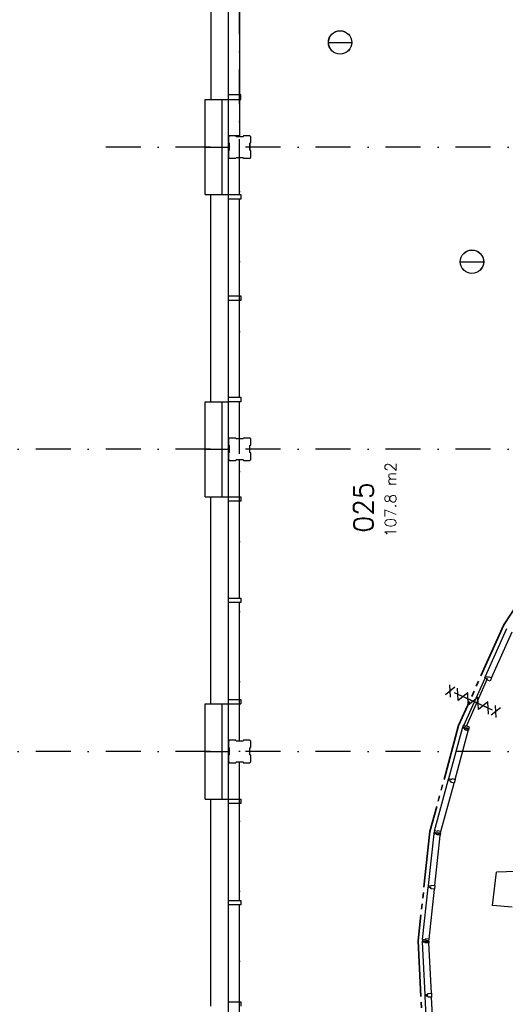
# Model space of a CAD drawing. Extents: x 36324 to 146208, y -50294 to 26426.
# Tile 25 of 39: x 90234 to 98910, y -1720 to 15871. Entities that reach past the tile are written whole.
import ezdxf

# ---------------------------------------------------------------- set-up
doc = ezdxf.new("R2010")
doc.units = 0
doc.header["$LTSCALE"] = 100
doc.linetypes.add('B0302', pattern=[12.5, 6.25, -3.125, 0, -3.125])
doc.linetypes.add('B0804', pattern=[15, 10, -1, 1, -1, 1, -1])
for name, color, linetype in [('Bouwkundig', 253, 'CONTINUOUS'), ('Bouwkundig tekst', 252, 'CONTINUOUS'), ('Stramien', 252, 'B0302')]:
    doc.layers.add(name, color=color, linetype=linetype)
doc.layers.add('brandscheiding', color=40, linetype='B0804', lineweight=35)
doc.styles.add('bouwk tekst', font='romans.shx')
doc.styles.get("Standard").update_dxf_attribs({"font": 'romans.shx'})

msp = doc.modelspace()

# ---------------------------------------------------------------- linework, layer by layer
at = {"layer": 'Bouwkundig', "linetype": 'Continuous'}
for p, q in [((93962.8, -7803.2), (93962.8, 19196.2)), ((93648.8, 18146.3), (93648.8, 14446.3)), ((94162.8, 16256.3), (94162.8, 14526.3)), ((95748.9, 15465.4), (96167.8, 15465.4)), ((93548.8, 14446.3), (93962.8, 14446.3)), ((93548.8, 12746.3), (93548.8, 14446.3)), ((93848.8, 12746.3), (93848.8, 14446.3)), ((94182.8, 14526.3), (93962.8, 14526.3)), ((93962.8, 14446.3), (94182.8, 14446.3)), ((94162.8, 14446.3), (94162.8, 13796.3)), ((94182.8, 14446.3), (94182.8, 14526.3)), ((94162.8, 13796.3), (93962.8, 13796.3)), ((93548.8, 13596.3), (93962.8, 13596.3)), ((94347.8, 13646.3), (94347.8, 13546.3)), ((94162.8, 12746.3), (94162.8, 13411.4)), ((93548.8, 12746.3), (93962.8, 12746.3)), ((93648.8, 9046.3), (93648.8, 12746.3)), ((93962.8, 12746.3), (94182.8, 12746.3)), ((94182.8, 12666.3), (93962.8, 12666.3)), ((94162.8, 10936.3), (94162.8, 12666.3)), ((94182.8, 12746.3), (94182.8, 12666.3)), ((98104.9, 11547.4), (98523.8, 11547.4)), ((93962.8, 10936.3), (94182.8, 10936.3)), ((94182.8, 10936.3), (94182.8, 10856.3)), ((94182.8, 10856.3), (93962.8, 10856.3)), ((94162.8, 9126.3), (94162.8, 10856.3)), ((93548.8, 9046.3), (93962.8, 9046.3)), ((93548.8, 7346.3), (93548.8, 9046.3)), ((93848.8, 7346.3), (93848.8, 9046.3)), ((93962.8, 9126.3), (94182.8, 9126.3)), ((94182.8, 9046.3), (93962.8, 9046.3)), ((94162.8, 8381.4), (94162.8, 9046.3)), ((94182.8, 9126.3), (94182.8, 9046.3)), ((93548.8, 8196.3), (93962.8, 8196.3)), ((94162.8, 7346.3), (94162.8, 8011.4)), ((93548.8, 7346.3), (94182.8, 7346.3)), ((93648.8, 3646.3), (93648.8, 7346.3)), ((94182.8, 7266.3), (93962.8, 7266.3)), ((94162.8, 5536.3), (94162.8, 7266.3)), ((94182.8, 7346.3), (94182.8, 7266.3)), ((93962.8, 5536.3), (94182.8, 5536.3)), ((94182.8, 5456.3), (93962.8, 5456.3)), ((94162.8, 3726.3), (94162.8, 5456.3)), ((94182.8, 5536.3), (94182.8, 5456.3)), ((93962.8, 3726.3), (94182.8, 3726.3)), ((94182.8, 3726.3), (94182.8, 3646.3)), ((93548.8, 3646.3), (94182.8, 3646.3)), ((93548.8, 1946.3), (93548.8, 3646.3)), ((93848.8, 1946.3), (93848.8, 3646.3)), ((94162.8, 2981.4), (94162.8, 3646.3)), ((93548.8, 2796.3), (93962.8, 2796.3)), ((94162.8, 1946.3), (94162.8, 2611.4)), ((93548.8, 1946.3), (94182.8, 1946.3)), ((93648.8, -1753.7), (93648.8, 1946.3)), ((94182.8, 1946.3), (94182.8, 1866.3)), ((94182.8, 1866.3), (93962.8, 1866.3)), ((94162.8, 136.3), (94162.8, 1866.3)), ((93962.8, 136.3), (94182.8, 136.3)), ((94182.8, 56.3), (93962.8, 56.3)), ((94162.8, -1673.7), (94162.8, 56.3)), ((94182.8, 136.3), (94182.8, 56.3)), ((93962.8, -1673.7), (94182.8, -1673.7)), ((94182.8, -1673.7), (94182.8, -1753.7))]:
    msp.add_line(p, q, dxfattribs=at)
for points in [[(93963, 13411.4), (93978, 13396.4), (94093, 13396.4), (94101, 13411.4), (94226, 13411.4), (94231, 13396.4), (94348, 13396.4), (94363, 13411.4), (94363, 13530.4), (94348, 13538.4), (94348, 13663.4), (94363, 13668.4), (94363, 13781.4), (94348, 13796.4), (94233, 13796.4), (94225, 13781.4), (94100, 13781.4), (94095, 13796.4), (93978, 13796.4), (93963, 13781.4), (93963, 13670.4), (93978, 13662.4), (93978, 13537.4), (93963, 13532.4), (93963, 13411.4)], [(93963.2, 8011.4), (93978.2, 7996.4), (94093.2, 7996.4), (94101.2, 8011.4), (94226.2, 8011.4), (94231.2, 7996.4), (94348.2, 7996.4), (94363.2, 8011.4), (94363.2, 8130.4), (94348.2, 8138.4), (94348.2, 8263.4), (94363.2, 8268.4), (94363.2, 8381.4), (94348.2, 8396.4), (94233.2, 8396.4), (94225.2, 8381.4), (94100.2, 8381.4), (94095.2, 8396.4), (93978.2, 8396.4), (93963.2, 8381.4), (93963.2, 8270.4), (93978.2, 8262.4), (93978.2, 8137.4), (93963.2, 8132.4), (93963.2, 8011.4)], [(98555.8, 4144.3), (98937.3, 4995.3)], [(98666.3, 4112.3), (99033.8, 4932.3)], [(98010.7, 3946.6), (97840, 3811.3)], [(97931.2, 3770.2), (97919.5, 3987.7)], [(98609.5, 3464.6), (98598.7, 3681.7), (98429, 3545.9), (98418.2, 3763), (98248.4, 3627.2), (98237.7, 3844.4), (98067.9, 3708.6), (98057.2, 3925.7)], [(97993.7, 3848.1), (98672.9, 3542.1)], [(98579.3, 3584.3), (98397.3, 3666.3), (98215.3, 3749.3)], [(98826.7, 3579), (98656, 3443.6)], [(98747.2, 3402.5), (98735.5, 3620.1)], [(97898.8, 2312.3), (98142.3, 3213.3)], [(98157.3, 3231.3), (98148.3, 3235.3)], [(98148.3, 3235.3), (98157.3, 3231.3), (98158.3, 3234.3), (98209.8, 3216.3), (98206.3, 3206.3), (98239.3, 3195.3), (98242.8, 3204.3), (98256.8, 3199.3)], [(98159.8, 3261.3), (98150.3, 3240.3)], [(98159.8, 3237.3), (98150.3, 3240.3)], [(98150.3, 3240.3), (98159.8, 3237.3), (98158.8, 3234.3), (98209.8, 3216.3), (98213.3, 3225.3), (98246.3, 3213.3), (98242.8, 3204.3), (98256.8, 3199.3)], [(98158.8, 3234.3), (98159.8, 3237.3)], [(98206.3, 3240.3), (98159.8, 3261.3)], [(98213.3, 3255.3), (98206.3, 3240.3)], [(98270.8, 3230.3), (98213.3, 3255.3)], [(98256.8, 3199.3), (98270.8, 3230.3)], [(93963.4, 2611.4), (93978.4, 2596.4), (94093.4, 2596.4), (94101.4, 2611.4), (94226.4, 2611.4), (94231.4, 2596.4), (94348.4, 2596.4), (94363.4, 2611.4), (94363.4, 2730.4), (94348.4, 2738.4), (94348.4, 2863.4), (94363.4, 2868.4), (94363.4, 2981.4), (94348.4, 2996.4), (94233.4, 2996.4), (94225.4, 2981.4), (94100.4, 2981.4), (94095.4, 2996.4), (93978.4, 2996.4), (93963.4, 2981.4), (93963.4, 2870.4), (93978.4, 2862.4), (93978.4, 2737.4), (93963.4, 2732.4), (93963.4, 2611.4)], [(98012.8, 2298.3), (98247.8, 3166.3)], [(97645.8, 1378.3), (97889.3, 2279.3)], [(97760.3, 1365.3), (97995.3, 2233.3)], [(97535.8, 400.3), (97636.3, 1328.3)], [(97638.8, 1350.3), (97648.3, 1348.3), (97648.8, 1351.3), (97702.3, 1341.3), (97700.3, 1331.3), (97734.8, 1325.3), (97736.8, 1335.3), (97751.3, 1332.3)], [(97648.3, 1348.3), (97638.8, 1350.3)], [(97645.8, 1378.3), (97639.8, 1356.3)], [(97649.3, 1354.3), (97639.8, 1356.3)], [(97639.8, 1356.3), (97649.3, 1354.3), (97648.8, 1352.3), (97702.3, 1342.3), (97703.8, 1351.3), (97738.3, 1345.3), (97736.8, 1335.3), (97751.3, 1332.3)], [(97694.8, 1365.3), (97645.8, 1378.3)], [(97648.8, 1352.3), (97649.3, 1354.3)], [(97650.8, 404.3), (97747.8, 1298.3)], [(97699.3, 1381.3), (97694.8, 1365.3)], [(97760.3, 1365.3), (97699.3, 1381.3)], [(97751.3, 1332.3), (97760.3, 1365.3)], [(98682.3, 46.2), (98753.3, 641.9)], [(100187.2, 691.1), (98753.3, 641.9)], [(97431.8, -561.7), (97532.3, 366.3)], [(97546.8, -556.7), (97643.8, 337.3)], [(99030.9, 16.1), (98682.3, 46.2)], [(97428.8, -589.7), (97438.8, -589.7), (97438.8, -586.7), (97493.3, -588.7), (97492.8, -598.7), (97527.8, -599.7), (97528.3, -589.7), (97543.3, -590.7)], [(97438.8, -589.7), (97428.8, -589.7)], [(97431.8, -561.7), (97429.3, -583.7)], [(97429.3, -583.7), (97438.8, -584.7), (97438.8, -587.7), (97493.3, -588.7), (97493.8, -578.7), (97528.8, -579.7), (97528.3, -589.7), (97543.3, -590.7)], [(97438.8, -584.7), (97429.3, -583.7)], [(97475.8, -1544.7), (97430.3, -612.7)], [(97482.3, -567.7), (97431.8, -561.7)], [(97438.8, -587.7), (97438.8, -584.7)], [(97484.3, -550.7), (97482.3, -567.7)], [(97546.8, -556.7), (97484.3, -550.7)], [(97543.3, -590.7), (97546.8, -556.7)], [(97588.8, -1522.7), (97544.8, -624.7)], [(97523.3, -2510.7), (97477.3, -1578.7)], [(97636.3, -2488.7), (97592.3, -1589.7)]]:
    msp.add_lwpolyline(points, dxfattribs=at)
for points in [[(98588.3, 4092.3), (98207.8, 3243.3), (98171.3, 3260.3), (98551.8, 4108.3)], [(98608.8, 4138.3), (98666.3, 4112.3), (98638.8, 4051.3), (98581.3, 4077.3), (98588.3, 4092.3), (98556.3, 4106.3), (98558.3, 4111.3), (98543.8, 4118.3), (98552.8, 4138.3), (98567.3, 4132.3), (98569.8, 4137.3), (98601.8, 4122.3)], [(98142.3, 3213.3), (98148.3, 3235.3), (98157.3, 3231.3), (98158.3, 3234.3), (98157.3, 3231.3), (98148.3, 3235.3)], [(98142.3, 3213.3), (98148.3, 3235.3), (98157.3, 3231.3), (98158.3, 3234.3), (98209.8, 3216.3), (98206.3, 3206.3), (98239.3, 3195.3), (98242.8, 3204.3), (98256.8, 3199.3), (98247.8, 3167.3), (98187.3, 3183.3), (98191.8, 3200.3)], [(97951.8, 2314.3), (98012.8, 2298.3), (97995.3, 2233.3), (97934.3, 2250.3), (97938.8, 2266.3), (97905.3, 2275.3), (97906.8, 2281.3), (97891.3, 2285.3), (97896.8, 2306.3), (97912.3, 2302.3), (97913.8, 2307.3), (97947.8, 2298.3)], [(97636.3, 1328.3), (97638.8, 1350.3), (97648.3, 1348.3), (97648.8, 1351.3), (97648.3, 1348.3), (97638.8, 1350.3)], [(97636.3, 1328.3), (97638.8, 1350.3), (97648.3, 1348.3), (97648.8, 1351.3), (97702.3, 1341.3), (97700.3, 1331.3), (97734.8, 1325.3), (97736.8, 1335.3), (97751.3, 1332.3), (97747.8, 1299.3), (97685.3, 1305.3), (97686.8, 1322.3)], [(97588.3, 411.3), (97650.8, 404.3), (97643.8, 337.3), (97581.3, 344.3), (97582.8, 361.3), (97548.3, 365.3), (97548.8, 370.3), (97532.8, 372.3), (97535.3, 394.3), (97551.3, 392.3), (97551.8, 398.3), (97586.3, 394.3)], [(97430.3, -612.7), (97428.8, -589.7), (97438.8, -589.7), (97438.8, -586.7), (97493.3, -588.7), (97492.8, -598.7), (97527.8, -599.7), (97528.3, -589.7), (97543.3, -590.7), (97544.8, -623.7), (97481.8, -626.7), (97480.8, -609.7)], [(97430.3, -612.7), (97428.8, -589.7), (97438.8, -589.7), (97438.8, -586.7), (97438.8, -589.7), (97428.8, -589.7)], [(97525.8, -1525.7), (97588.8, -1522.7), (97592.3, -1589.7), (97529.3, -1592.7), (97528.3, -1575.7), (97493.3, -1577.7), (97493.3, -1571.7), (97477.3, -1572.7), (97476.3, -1550.7), (97491.8, -1549.7), (97491.8, -1544.7), (97526.8, -1542.7)]]:
    msp.add_lwpolyline(points, close=True, dxfattribs=at)
for centre, radius in [((95958.3, 15465.4), 209.5), ((95958.3, 15465.4), 208.2), ((98314.3, 11547.4), 209.5), ((98314.3, 11547.4), 208.2)]:
    msp.add_circle(centre, radius, dxfattribs=at)
at = {"layer": 'brandscheiding'}
for p, q in [((99951.7, 6697.3), (98882.7, 5059.6)), ((98882.7, 5059.6), (98076.7, 3261.2)), ((98076.7, 3261.2), (97564.4, 1368.9)), ((97564.4, 1368.9), (97352.6, -583.2)), ((97352.6, -583.2), (97452.6, -2623.9))]:
    msp.add_line(p, q, dxfattribs=at)
at = {"layer": 'Stramien'}
for p, q in [((94162.8, -40641.2), (94162.8, 26425.7)), ((133648.8, 13596.8), (91537.9, 13596.8)), ((133648.8, 8196.8), (36324.1, 8196.8)), ((133648.8, 2796.8), (36324.1, 2796.8))]:
    msp.add_line(p, q, dxfattribs=at)

# ---------------------------------------------------------------- texts
at = {"layer": 'Bouwkundig tekst', "linetype": 'Continuous'}
msp.add_text('025', height=350, rotation=90, dxfattribs=at).set_placement((96551.8, 6707.3))
at = {"layer": 'Bouwkundig tekst', "linetype": 'Continuous', "insert": (96760.3, 6627.4), "char_height": 200, "width": 1805, "attachment_point": 1, "rotation": 90, "style": 'bouwk tekst'}
msp.add_mtext('107.8 m2', dxfattribs=at)

doc.saveas('drawing.dxf')
